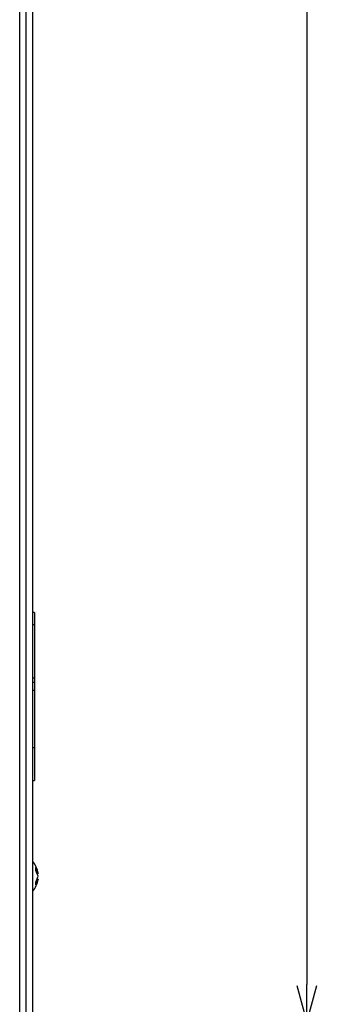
# Model space of a CAD drawing. Header units: millimetres. Extents: x 25 to 1935, y 715 to 2336.
# Tile 87 of 252: x 511 to 535, y 1869 to 1949. Entities that reach past the tile are written whole.
import ezdxf

# ---------------------------------------------------------------- set-up
doc = ezdxf.new("R2010")
doc.units = ezdxf.units.MM
doc.header["$LTSCALE"] = 2
doc.layers.get('0').update_dxf_attribs({"color": 2})
doc.styles.add('FS2312', font='simsun.ttf', dxfattribs={"width": 0.8})
doc.dimstyles.new('副本 STANDARD', dxfattribs={"dimtxt": 3.5, "dimasz": 3, "dimexe": 1.5, "dimexo": 0.5, "dimgap": 1.5, "dimtad": 1, "dimdec": 1, "dimlfac": 3, "dimdsep": 46, "dimtxsty": 'FS2312', "dimblk1": 'OPEN', "dimblk2": 'OPEN', "dimsah": 1, "dimcen": 0, "dimclrd": 4, "dimclre": 4, "dimclrt": 4, "dimadec": 0, "dimazin": 0, "dimtfac": 1, "dimtdec": 1, "dimtmove": 1, "dimatfit": 3, "dimldrblk": 'OPEN', "dimfxl": 1, "dimtolj": 1, "dimtzin": 0, "dimarcsym": 1})

# ---------------------------------------------------------------- blocks, each defined once
blk = doc.blocks.new('_OPEN')
at = {"color": 0}
for p, q in [((0, 0), (-1, 0)), ((-0.966, 0.259), (0, 0)), ((0, 0), (-0.966, -0.259))]:
    blk.add_line(p, q, dxfattribs=at)
blk = doc.blocks.new('*D130')
at = {"color": 4, "lineweight": -2, "transparency": 16777216}
for p, q in [((511.644, 2040.818), (535.413, 2040.818)), ((533.913, 2037.818), (533.913, 1870.439)), ((511.644, 1867.439), (535.413, 1867.439))]:
    blk.add_line(p, q, dxfattribs=at)
at = {"layer": 'Defpoints', "color": 0, "transparency": 16777216}
for p in [(511.144, 2040.818), (511.144, 1867.439), (533.913, 1867.439)]:
    blk.add_point(p, dxfattribs=at)
at = {"color": 4, "lineweight": -2, "transparency": 16777216, "xscale": 3, "yscale": 3, "zscale": 3}
for p, rotation in [((533.913, 2040.818), 90), ((533.913, 1867.439), 270)]:
    blk.add_blockref('_OPEN', p, dxfattribs=dict(at, rotation=rotation))
at = {"color": 4, "transparency": 16777216, "insert": (530.196, 1954.128), "char_height": 3.5, "attachment_point": 5, "rotation": 90, "style": 'FS2312'}
blk.add_mtext('\\A1;(520)', dxfattribs=at)

msp = doc.modelspace()

# ---------------------------------------------------------------- linework, layer by layer
at = {"color": 2, "linetype": 'Continuous', "lineweight": 30}
for p, q in [((510.611, 1867.627), (510.611, 2040.63)), ((511.144, 1867.627), (511.144, 2040.63)), ((511.678, 1867.808), (511.678, 2040.63)), ((511.811, 1900.677), (511.678, 1900.677)), ((511.811, 1900.677), (511.811, 1899.677)), ((511.811, 1899.677), (511.678, 1899.677)), ((511.811, 1899.677), (511.811, 1895.344)), ((511.811, 1895.344), (511.678, 1895.344)), ((511.811, 1895.344), (511.811, 1895.011)), ((511.678, 1895.011), (511.811, 1895.011)), ((511.811, 1895.011), (511.811, 1894.344)), ((511.811, 1894.344), (511.678, 1894.344)), ((511.811, 1894.344), (511.811, 1889.677)), ((511.811, 1889.677), (511.678, 1889.677)), ((511.811, 1889.677), (511.811, 1887.011)), ((511.678, 1887.011), (511.811, 1887.011)), ((511.909, 1879.94), (512.096, 1879.468)), ((511.909, 1879.704), (511.909, 1879.94)), ((512.096, 1879.232), (511.909, 1879.704)), ((511.909, 1878.761), (512.096, 1879.232)), ((512.096, 1879.468), (512.003, 1879.468)), ((512.096, 1878.997), (511.909, 1878.525)), ((511.909, 1878.525), (511.909, 1878.761)), ((512.003, 1878.997), (512.096, 1878.997))]:
    msp.add_line(p, q, dxfattribs=at)
for start, end in [(7.27072, 39.58841), (320.41159, 352.60282)]:
    msp.add_arc((510.222, 1879.232), 1.889, start, end, dxfattribs=at)

# ---------------------------------------------------------------- dimensions: what is measured, and where the dimension line sits
dim = msp.add_linear_dim(base=(533.913, 1867.439), p1=(511.144, 2040.818), p2=(511.144, 1867.439), angle=90, text='(<>)', dimstyle='副本 STANDARD', override={"dimdec": 0})
dim.commit()
dim.dimension.update_dxf_attribs({"geometry": '*D130', "text_midpoint": (530.196, 1954.128)})

doc.saveas('drawing.dxf')
